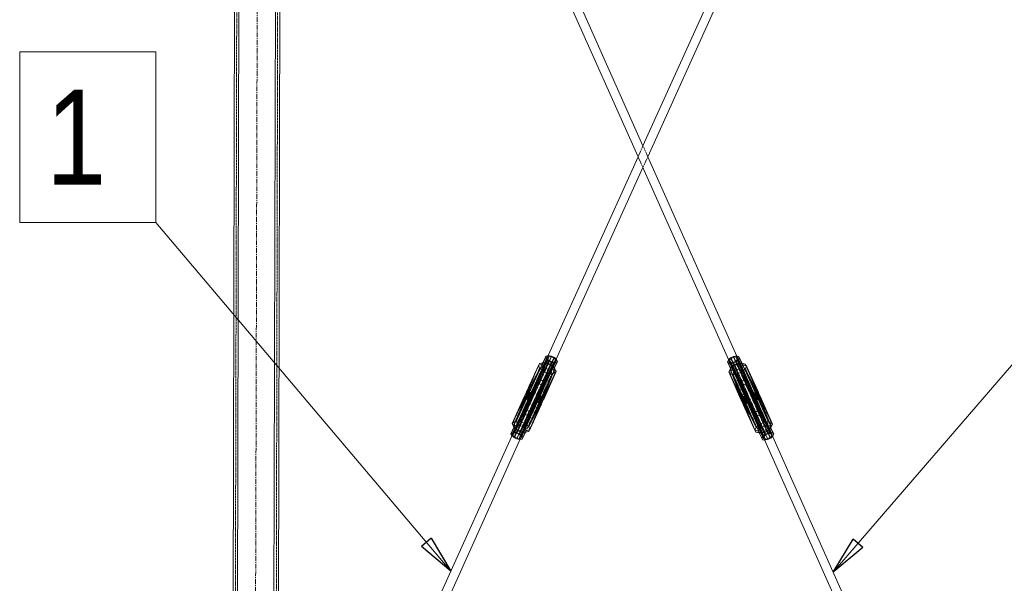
# Model space of a CAD drawing. Header units: millimetres. Extents: x -15129 to 9171, y -18789 to 5877.
# Tile 130 of 256: x -5552 to -4252, y -16325 to -15582. Entities that reach past the tile are written whole.
import ezdxf

# ---------------------------------------------------------------- set-up
doc = ezdxf.new("R2010")
doc.units = ezdxf.units.MM
doc.linetypes.add('ACAD_ISO02W100', pattern=[15, 12, -3])
doc.linetypes.add('CENTER', pattern=[50.8, 31.75, -6.35, 6.35, -6.35])
doc.layers.add('AS_Belki', color=145, linetype='Continuous')
doc.layers.add('AS_Czesci specjalne', color=31, linetype='Continuous')
doc.styles.add('Arial Narrow', font='ARIALN.TTF', dxfattribs={"height": 5})

msp = doc.modelspace()

# ---------------------------------------------------------------- linework, layer by layer
at = {"color": 5, "linetype": 'CENTER', "lineweight": 13, "ltscale": 0.2}
msp.add_line((-5236, -14653.7), (-5244.4, -17735.1, 38010), dxfattribs=at)
at = {"color": 7, "lineweight": 13}
for p, q in [((-4982.8, -16309.5), (-5372.4, -15849.2)), ((-4478.1, -16310.6), (-4086.2, -15856.5))]:
    msp.add_line(p, q, dxfattribs=at)
at = {"color": 0, "linetype": 'ByBlock', "lineweight": -2}
for p, q in [((-5008.8, -16265.9), (-5021.5, -16276.7)), ((-5008.8, -16265.9), (-4982.8, -16309.5)), ((-4478.1, -16310.6), (-4451.8, -16267.3)), ((-4439.1, -16278.2), (-4451.8, -16267.3)), ((-4982.8, -16309.5), (-5021.5, -16276.7)), ((-4439.1, -16278.2), (-4478.1, -16310.6))]:
    msp.add_line(p, q, dxfattribs=at)
at = {"color": 7, "lineweight": 13}
msp.add_lwpolyline([(-5552, -15849.2), (-5372.4, -15849.2), (-5372.4, -15624.2), (-5552, -15624.2), (-5552, -15849.2)], dxfattribs=at)
at = {"layer": 'AS_Belki', "color": 145, "linetype": 'Continuous', "lineweight": 13, "ltscale": 0.25}
for p, q in [((-5260.7, -14748.9), (-5265.4, -16818.7)), ((-5217.4, -16818.8), (-5212.7, -14749)), ((-5271.3, -16812.6), (-5266.7, -14754.9)), ((-5206.8, -14795.9), (-5211, -16669.3)), ((-5102.4, -14941), (-4735.7, -15762.5)), ((-4729.2, -15748.2), (-5091.2, -14937.2)), ((-4363.5, -14938.9), (-4729.2, -15748.2)), ((-4722.8, -15762.5), (-4352.3, -14942.7)), ((-4735.7, -15762.5), (-4854.3, -16024.9)), ((-4605.4, -16025.5), (-4722.8, -15762.5)), ((-4843.6, -16029.8), (-4729.3, -15776.8)), ((-4729.3, -15776.8), (-4616.1, -16030.3)), ((-4900.5, -16127.2), (-5105.7, -16581.4)), ((-4356.5, -16583.1), (-4559.7, -16128)), ((-5094.5, -16585.2), (-4889.8, -16132.1)), ((-4570.3, -16132.9), (-4367.7, -16586.8))]:
    msp.add_line(p, q, dxfattribs=at)
at = {"layer": 'AS_Belki', "color": 84, "linetype": 'ACAD_ISO02W100', "lineweight": 13, "ltscale": 0.25}
for p, q in [((-5268.3, -16812.6), (-5263.7, -14754.9)), ((-5214.3, -16812.8), (-5209.7, -14755)), ((-4729.2, -15748.2), (-4735.7, -15762.5)), ((-4722.8, -15762.5), (-4729.2, -15748.2)), ((-4735.7, -15762.5), (-4729.3, -15776.8)), ((-4729.3, -15776.8), (-4722.8, -15762.5)), ((-4854.3, -16024.9), (-4858.5, -16034.2)), ((-4601.3, -16034.8), (-4605.4, -16025.5)), ((-4858.5, -16034.2), (-4869.3, -16058.2)), ((-4858.5, -16034.2), (-4858.5, -16034.2)), ((-4858.1, -16062), (-4843.6, -16029.8)), ((-4616.1, -16030.3), (-4601.7, -16062.6)), ((-4590.5, -16058.9), (-4601.3, -16034.8)), ((-4601.3, -16034.8), (-4601.3, -16034.8)), ((-4887.5, -16098.6), (-4900.5, -16127.2)), ((-4889.8, -16132.1), (-4876.4, -16102.4)), ((-4583.7, -16103), (-4570.3, -16132.9)), ((-4559.7, -16128), (-4572.5, -16099.3))]:
    msp.add_line(p, q, dxfattribs=at)
at = {"layer": 'AS_Belki', "color": 84, "linetype": 'ACAD_ISO02W100', "lineweight": 13, "ltscale": 0.25, "extrusion": (-0.364335, -0.806297, 0.465988)}
for centre in [(2180.9, -7753.2, 14721.3), (2180.9, -7773.8, 14760.4)]:
    msp.add_circle(centre, 6, dxfattribs=at)
at = {"layer": 'AS_Belki', "color": 84, "linetype": 'ACAD_ISO02W100', "lineweight": 13, "ltscale": 0.25, "extrusion": (0.360683, -0.807936, 0.465991)}
for centre in [(-10744, -5961, 11318.3), (-10744, -5981.6, 11357.5)]:
    msp.add_circle(centre, 6, dxfattribs=at)
at = {"layer": 'AS_Czesci specjalne', "color": 84, "linetype": 'ACAD_ISO02W100', "lineweight": 13, "ltscale": 0.25}
for p, q in [((-4898.6, -16126.8), (-4853.1, -16026.1)), ((-4895.6, -16127.4), (-4850.1, -16026.7)), ((-4855.3, -16026.5), (-4876.9, -16073.6)), ((-4876.7, -16076.5), (-4853.1, -16026.1)), ((-4876.6, -16074), (-4855.3, -16026.5)), ((-4876.5, -16075.7), (-4853.1, -16026.1)), ((-4853.1, -16026.1), (-4876.4, -16075)), ((-4876.4, -16075), (-4855.3, -16026.5)), ((-4856.1, -16027.8), (-4855.3, -16026.5)), ((-4855.3, -16026.5), (-4853.1, -16026.1)), ((-4853.1, -16026.1), (-4850.1, -16026.7)), ((-4850.1, -16026.7), (-4847, -16028.1)), ((-4609.6, -16027.2), (-4606.6, -16026.6)), ((-4606.6, -16026.6), (-4561.5, -16127.6)), ((-4583.5, -16075.6), (-4606.6, -16026.6)), ((-4583.5, -16076.4), (-4606.6, -16026.6)), ((-4606.6, -16026.6), (-4583.2, -16077.1)), ((-4606.6, -16026.6), (-4604.4, -16027.1)), ((-4898.6, -16132.5), (-4853.1, -16031.7)), ((-4847, -16028.1), (-4892.6, -16128.9)), ((-4847.1, -16033.7), (-4890.8, -16130.5)), ((-4867.2, -16038), (-4882.7, -16072.3)), ((-4882.7, -16073.6), (-4867.2, -16038)), ((-4882.7, -16075.4), (-4867.2, -16038)), ((-4859, -16034.3), (-4877.1, -16074.2)), ((-4855.3, -16029.7), (-4876.9, -16075.6)), ((-4859.1, -16034.3), (-4876.9, -16073.6)), ((-4858.9, -16034.3), (-4876.9, -16075.6)), ((-4876.7, -16081.5), (-4853.1, -16031.7)), ((-4876.6, -16077.5), (-4855.3, -16029.7)), ((-4876.4, -16079.6), (-4855.3, -16029.7)), ((-4853.1, -16031.7), (-4876.4, -16079.6)), ((-4847, -16028.1), (-4869, -16079.1)), ((-4869, -16084.1), (-4847.1, -16033.7)), ((-4868.5, -16078.4), (-4847, -16028.1)), ((-4868.5, -16083.3), (-4847.1, -16033.7)), ((-4867.9, -16077.9), (-4847, -16028.1)), ((-4844.8, -16030.1), (-4867.9, -16077.9)), ((-4844.8, -16033.3), (-4867.9, -16082.5)), ((-4867.9, -16082.5), (-4847.1, -16033.7)), ((-4867.2, -16061.2), (-4853.1, -16031.7)), ((-4862.2, -16036.5), (-4867.2, -16038)), ((-4865.6, -16041.7), (-4867.2, -16038)), ((-4844.8, -16030.1), (-4866.5, -16077.4)), ((-4861.1, -16034.7), (-4865.6, -16035.5)), ((-4861.1, -16039), (-4865.6, -16041.7)), ((-4865.4, -16077.6), (-4844.8, -16030.1)), ((-4844, -16032), (-4865.4, -16077.6)), ((-4844, -16032), (-4865, -16078.3)), ((-4865, -16077.7), (-4844.8, -16033.3)), ((-4864.6, -16077.8), (-4844.8, -16033.3)), ((-4864.6, -16077.8), (-4847.4, -16039.4)), ((-4863.6, -16063.2), (-4850.1, -16033.2)), ((-4861.3, -16034.6), (-4862.2, -16036.5)), ((-4862.2, -16036.5), (-4861.1, -16034.7)), ((-4862.2, -16036.5), (-4861.1, -16039)), ((-4861.1, -16039), (-4856.9, -16029.7)), ((-4861.1, -16034.7), (-4858.2, -16034.2)), ((-4861.1, -16034.7), (-4861, -16034.6)), ((-4861.1, -16039), (-4858.2, -16041.5)), ((-4859, -16034.3), (-4859.1, -16034.3)), ((-4856.1, -16027.8), (-4859, -16034.3)), ((-4856.1, -16027.8), (-4859, -16034.3)), ((-4859, -16034.3), (-4859, -16034.3)), ((-4856.1, -16027.8), (-4858.9, -16034.3)), ((-4858.9, -16034.3), (-4858.9, -16034.3)), ((-4858.2, -16041.5), (-4854, -16032.2)), ((-4858, -16027.2), (-4856.9, -16029.7)), ((-4856.9, -16029.7), (-4854, -16032.2)), ((-4855.9, -16028.5), (-4856.1, -16027.8)), ((-4855.3, -16029.7), (-4855.9, -16028.5)), ((-4853.1, -16031.7), (-4855.3, -16029.7)), ((-4854.3, -16043.4), (-4850.1, -16034.2)), ((-4854, -16032.2), (-4850.1, -16034.2)), ((-4850.1, -16033.2), (-4853.1, -16031.7)), ((-4850.3, -16044.2), (-4846.1, -16034.9)), ((-4847.1, -16033.7), (-4850.1, -16033.2)), ((-4850.1, -16034.2), (-4846.1, -16034.9)), ((-4847.4, -16039.4), (-4844, -16032)), ((-4847.4, -16043.6), (-4843.2, -16034.4)), ((-4847.4, -16039.4), (-4846.3, -16041.9)), ((-4847.4, -16039.4), (-4847.4, -16039.4)), ((-4845.2, -16033.4), (-4847.1, -16033.7)), ((-4847, -16028.1), (-4844.8, -16030.1)), ((-4846.1, -16034.9), (-4843.2, -16034.4)), ((-4844.8, -16033.3), (-4845.2, -16033.4)), ((-4844.8, -16030.1), (-4844, -16032)), ((-4844, -16032), (-4844.8, -16033.3)), ((-4843.2, -16034.4), (-4842.2, -16032.6)), ((-4617.6, -16033.1), (-4616.5, -16034.9)), ((-4612.3, -16044.2), (-4616.5, -16034.9)), ((-4616.5, -16034.9), (-4613.6, -16035.5)), ((-4615.7, -16032.5), (-4614.9, -16030.6)), ((-4594.9, -16078.9), (-4615.7, -16032.5)), ((-4615.7, -16032.5), (-4612.4, -16040)), ((-4594.5, -16078.2), (-4615.7, -16032.5)), ((-4614.9, -16033.8), (-4615.7, -16032.5)), ((-4614.9, -16030.6), (-4612.7, -16028.6)), ((-4614.9, -16030.6), (-4594.5, -16078.2)), ((-4593.4, -16078), (-4614.9, -16030.6)), ((-4592, -16078.5), (-4614.9, -16030.6)), ((-4594.9, -16078.3), (-4614.9, -16033.8)), ((-4614.9, -16033.8), (-4595.3, -16078.4)), ((-4605.6, -16053.8), (-4614.9, -16033.8)), ((-4614.5, -16033.9), (-4614.9, -16033.8)), ((-4612.7, -16034.3), (-4614.5, -16033.9)), ((-4613.6, -16035.5), (-4609.6, -16034.7)), ((-4609.5, -16044.7), (-4613.6, -16035.5)), ((-4613.4, -16042.4), (-4612.3, -16039.9)), ((-4612.7, -16028.6), (-4609.6, -16027.2)), ((-4612.7, -16028.6), (-4592, -16078.5)), ((-4591, -16079.7), (-4612.7, -16028.6)), ((-4591.4, -16079), (-4612.7, -16028.6)), ((-4567.6, -16129.6), (-4612.7, -16028.6)), ((-4609.6, -16033.7), (-4612.7, -16034.3)), ((-4612.7, -16034.3), (-4592.1, -16083.1)), ((-4591, -16084.7), (-4612.7, -16034.3)), ((-4591.4, -16083.9), (-4612.7, -16034.3)), ((-4569.4, -16131.2), (-4612.7, -16034.3)), ((-4564.5, -16128.2), (-4609.6, -16027.2)), ((-4606.6, -16032.2), (-4609.6, -16033.7)), ((-4609.6, -16034.7), (-4605.7, -16032.8)), ((-4564.5, -16134.7), (-4609.6, -16033.7)), ((-4605.5, -16044), (-4609.6, -16034.7)), ((-4604.4, -16030.3), (-4606.6, -16032.2)), ((-4606.6, -16032.2), (-4563.8, -16128.1)), ((-4583.2, -16082.1), (-4606.6, -16032.2)), ((-4583.5, -16081.3), (-4606.6, -16032.2)), ((-4583.5, -16080.3), (-4606.6, -16032.2)), ((-4605.7, -16032.8), (-4602.8, -16030.3)), ((-4601.5, -16042.1), (-4605.7, -16032.8)), ((-4604.4, -16027.1), (-4583.5, -16075.6)), ((-4583, -16074.3), (-4604.4, -16027.1)), ((-4604.4, -16027.1), (-4583.3, -16074.6)), ((-4604.4, -16027.1), (-4603.6, -16028.4)), ((-4603.8, -16029), (-4604.4, -16030.3)), ((-4604.4, -16030.3), (-4591.7, -16060.8)), ((-4583.3, -16078.2), (-4604.4, -16030.3)), ((-4583, -16076.3), (-4604.4, -16030.3)), ((-4603.6, -16028.4), (-4603.8, -16029)), ((-4603.6, -16028.4), (-4600.8, -16034.8)), ((-4600.7, -16034.9), (-4603.6, -16028.4)), ((-4600.7, -16034.9), (-4603.6, -16028.4)), ((-4602.8, -16030.3), (-4601.7, -16027.8)), ((-4598.6, -16039.6), (-4602.8, -16030.3)), ((-4601.5, -16034.7), (-4598.6, -16035.3)), ((-4598.6, -16039.6), (-4601.5, -16042.1)), ((-4600.8, -16034.8), (-4600.8, -16034.9)), ((-4600.8, -16034.9), (-4583, -16076.3)), ((-4600.7, -16034.9), (-4600.7, -16034.9)), ((-4583, -16074.3), (-4600.7, -16034.9)), ((-4600.7, -16034.9), (-4600.7, -16034.9)), ((-4582.8, -16074.9), (-4600.7, -16034.9)), ((-4598.7, -16035.2), (-4598.6, -16035.3)), ((-4598.6, -16035.3), (-4597.6, -16037.1)), ((-4594.1, -16036.1), (-4598.6, -16035.3)), ((-4597.6, -16037.1), (-4598.6, -16039.6)), ((-4594.1, -16042.3), (-4598.6, -16039.6)), ((-4597.6, -16037.1), (-4598.4, -16035.2)), ((-4592.6, -16038.7), (-4597.6, -16037.1)), ((-4592.6, -16038.7), (-4594.1, -16042.3)), ((-4592.6, -16038.7), (-4577.2, -16076.1)), ((-4592.6, -16038.7), (-4577.2, -16074.3)), ((-4577.2, -16073), (-4592.6, -16038.7)), ((-4900.2, -16118.3), (-4865.6, -16041.7)), ((-4896, -16122), (-4861.4, -16045.4)), ((-4890.2, -16124.8), (-4855.5, -16048.2)), ((-4884.3, -16126), (-4849.7, -16049.4)), ((-4865.6, -16041.7), (-4883.5, -16079.2)), ((-4865.6, -16041.7), (-4883, -16077.4)), ((-4865.6, -16041.7), (-4882.7, -16075.4)), ((-4845.5, -16048.5), (-4880.1, -16125.1)), ((-4861.4, -16045.4), (-4865.6, -16041.7)), ((-4862.2, -16086.4), (-4845.5, -16048.5)), ((-4861.4, -16045.4), (-4858.2, -16041.5)), ((-4855.5, -16048.2), (-4861.4, -16045.4)), ((-4861.3, -16084.7), (-4845.5, -16048.5)), ((-4843.9, -16045.9), (-4860.4, -16083)), ((-4860.4, -16083), (-4845.5, -16048.5)), ((-4854.3, -16043.4), (-4858.2, -16041.5)), ((-4855.5, -16048.2), (-4854.3, -16043.4)), ((-4849.7, -16049.4), (-4855.5, -16048.2)), ((-4850.3, -16044.2), (-4854.3, -16043.4)), ((-4847.4, -16043.6), (-4850.3, -16044.2)), ((-4849.7, -16049.4), (-4850.3, -16044.2)), ((-4845.5, -16048.5), (-4849.7, -16049.4)), ((-4846.3, -16041.9), (-4847.4, -16043.6)), ((-4845.5, -16048.5), (-4847.4, -16043.6)), ((-4846.3, -16041.9), (-4846.1, -16041.3)), ((-4843.9, -16045.9), (-4846.3, -16041.9)), ((-4843.9, -16045.9), (-4845.5, -16048.5)), ((-4613.4, -16042.4), (-4615.9, -16046.5)), ((-4599.5, -16083.6), (-4615.9, -16046.5)), ((-4614.3, -16049.1), (-4615.9, -16046.5)), ((-4612.3, -16044.2), (-4614.3, -16049.1)), ((-4614.3, -16049.1), (-4599.5, -16083.6)), ((-4614.3, -16049.1), (-4597.8, -16087)), ((-4614.3, -16049.1), (-4598.6, -16085.3)), ((-4580.1, -16125.8), (-4614.3, -16049.1)), ((-4610.1, -16049.9), (-4614.3, -16049.1)), ((-4613.6, -16041.8), (-4613.4, -16042.4)), ((-4613.4, -16042.4), (-4612.3, -16044.2)), ((-4612.4, -16040), (-4595.3, -16078.4)), ((-4612.4, -16040), (-4612.4, -16040)), ((-4612.3, -16044.2), (-4609.5, -16044.7)), ((-4610.1, -16049.9), (-4609.5, -16044.7)), ((-4604.2, -16048.8), (-4610.1, -16049.9)), ((-4575.8, -16126.7), (-4610.1, -16049.9)), ((-4605.5, -16044), (-4609.5, -16044.7)), ((-4601.5, -16042.1), (-4605.5, -16044)), ((-4604.2, -16048.8), (-4605.5, -16044)), ((-4598.4, -16046), (-4604.2, -16048.8)), ((-4570, -16125.6), (-4604.2, -16048.8)), ((-4598.4, -16046), (-4601.5, -16042.1)), ((-4594.1, -16042.3), (-4598.4, -16046)), ((-4564.1, -16122.8), (-4598.4, -16046)), ((-4594.1, -16042.3), (-4559.9, -16119.1)), ((-4576.4, -16079.9), (-4594.1, -16042.3)), ((-4576.9, -16078.1), (-4594.1, -16042.3)), ((-4577.2, -16076.1), (-4594.1, -16042.3)), ((-4879.7, -16098.7), (-4863.6, -16063.2)), ((-4876.5, -16080.6), (-4867.2, -16061.2)), ((-4601.4, -16062.9), (-4605.6, -16053.8)), ((-4592.1, -16083.1), (-4601.4, -16062.9)), ((-4591.7, -16060.8), (-4583.5, -16080.3)), ((-4900.9, -16127.3), (-4877.8, -16078.1)), ((-4898.6, -16126.8), (-4876.7, -16076.5)), ((-4877.2, -16077.3), (-4898.6, -16126.8)), ((-4877.8, -16078.1), (-4898.6, -16126.8)), ((-4880.3, -16081.1), (-4885.3, -16077.6)), ((-4879.2, -16079.6), (-4885.3, -16077.6)), ((-4884.4, -16075.9), (-4879.2, -16079.6)), ((-4877.8, -16078.1), (-4884.4, -16075.9)), ((-4877.2, -16077.3), (-4884.4, -16075.9)), ((-4883.5, -16074.2), (-4877.2, -16077.3)), ((-4883.5, -16074.2), (-4876.7, -16076.5)), ((-4876.5, -16075.7), (-4883.5, -16074.2)), ((-4883, -16077.4), (-4883.5, -16079.2)), ((-4883, -16072.8), (-4876.5, -16075.7)), ((-4883, -16072.8), (-4876.4, -16075)), ((-4876.6, -16074), (-4883, -16072.8)), ((-4882.7, -16075.4), (-4883, -16077.4)), ((-4883, -16077.4), (-4876.5, -16080.6)), ((-4876.4, -16079.6), (-4883, -16077.4)), ((-4876.6, -16077.5), (-4883, -16077.4)), ((-4882.7, -16071.7), (-4877.1, -16074.2)), ((-4876.9, -16073.6), (-4882.7, -16071.7)), ((-4882.7, -16071.7), (-4882.7, -16072.3)), ((-4882.7, -16071.9), (-4876.6, -16074)), ((-4876.9, -16073.6), (-4882.7, -16071.9)), ((-4877.1, -16074.2), (-4882.7, -16072.3)), ((-4882.7, -16072.3), (-4882.7, -16073.6)), ((-4882.7, -16073.6), (-4876.9, -16075.6)), ((-4877.1, -16074.2), (-4882.7, -16073.6)), ((-4882.7, -16073.6), (-4882.7, -16075.4)), ((-4882.7, -16075.4), (-4876.6, -16077.5)), ((-4876.9, -16075.6), (-4882.7, -16075.4)), ((-4879.2, -16079.6), (-4877.8, -16078.1)), ((-4877.8, -16078.1), (-4877.2, -16077.3)), ((-4877.2, -16077.3), (-4876.7, -16076.5)), ((-4876.9, -16073.6), (-4877.1, -16074.2)), ((-4877.1, -16074.2), (-4876.9, -16075.6)), ((-4876.9, -16073.6), (-4876.6, -16074)), ((-4876.9, -16075.6), (-4876.6, -16077.5)), ((-4876.7, -16076.5), (-4876.5, -16075.7)), ((-4876.4, -16075), (-4876.6, -16074)), ((-4876.6, -16077.5), (-4876.4, -16079.6)), ((-4876.4, -16075), (-4876.5, -16075.7)), ((-4869, -16079.1), (-4868.5, -16078.4)), ((-4868.5, -16078.4), (-4867.9, -16077.9)), ((-4862.2, -16081.4), (-4868.5, -16078.4)), ((-4868.5, -16078.4), (-4861.3, -16080.1)), ((-4867.9, -16077.9), (-4866.5, -16077.4)), ((-4861.3, -16080.1), (-4867.9, -16077.9)), ((-4861.3, -16080.1), (-4866.5, -16077.4)), ((-4866.5, -16077.4), (-4860.4, -16079.5)), ((-4866.5, -16077.4), (-4865.4, -16077.6)), ((-4866.5, -16081), (-4865.2, -16078)), ((-4865.4, -16077.6), (-4865, -16078.3)), ((-4860.4, -16079.5), (-4865.4, -16077.6)), ((-4859.7, -16079.5), (-4865.4, -16077.6)), ((-4865.4, -16079.5), (-4864.6, -16077.8)), ((-4865.4, -16079.5), (-4864.6, -16077.8)), ((-4865, -16078.3), (-4865.4, -16079.5)), ((-4865.2, -16078), (-4865, -16077.7)), ((-4861.5, -16080.4), (-4865, -16078.3)), ((-4860.8, -16079.7), (-4865, -16078.3)), ((-4865, -16078.3), (-4859.7, -16079.5)), ((-4594.5, -16078.2), (-4600.3, -16080.1)), ((-4599.5, -16080.1), (-4593.4, -16078)), ((-4594.5, -16078.2), (-4599.5, -16080.1)), ((-4593.4, -16078), (-4598.6, -16080.7)), ((-4598.6, -16080.7), (-4592, -16078.5)), ((-4595.3, -16078.4), (-4594.5, -16080.2)), ((-4595.3, -16078.4), (-4594.5, -16080.2)), ((-4594.9, -16078.9), (-4594.5, -16078.2)), ((-4594.8, -16078.6), (-4594.9, -16078.3)), ((-4593.4, -16081.6), (-4594.8, -16078.6)), ((-4594.5, -16078.2), (-4593.4, -16078)), ((-4592, -16078.5), (-4593.4, -16078)), ((-4592, -16078.5), (-4591.4, -16079)), ((-4576.9, -16073.5), (-4583.5, -16075.6)), ((-4583.5, -16076.4), (-4576.9, -16073.5)), ((-4583.5, -16075.6), (-4583.3, -16074.6)), ((-4576.4, -16074.9), (-4583.5, -16076.4)), ((-4583.5, -16076.4), (-4583.5, -16075.6)), ((-4583.2, -16077.1), (-4583.5, -16076.4)), ((-4576.9, -16078.1), (-4583.5, -16080.3)), ((-4576.9, -16078.1), (-4583.5, -16081.3)), ((-4583.3, -16078.2), (-4583.5, -16080.3)), ((-4583.3, -16074.6), (-4577.2, -16072.6)), ((-4576.9, -16073.5), (-4583.3, -16074.6)), ((-4583.3, -16074.6), (-4583, -16074.3)), ((-4583.3, -16078.2), (-4577.2, -16076.1)), ((-4583, -16076.3), (-4583.3, -16078.2)), ((-4576.9, -16078.1), (-4583.3, -16078.2)), ((-4583.2, -16077.1), (-4576.4, -16074.9)), ((-4583.2, -16077.1), (-4561.5, -16127.6)), ((-4582.7, -16078), (-4583.2, -16077.1)), ((-4577.2, -16072.4), (-4583, -16074.3)), ((-4577.2, -16072.6), (-4583, -16074.3)), ((-4582.8, -16074.9), (-4583, -16074.3)), ((-4583, -16076.3), (-4577.2, -16074.3)), ((-4582.8, -16074.9), (-4583, -16076.3)), ((-4577.2, -16076.1), (-4583, -16076.3)), ((-4582.8, -16074.9), (-4577.2, -16072.4)), ((-4577.2, -16073), (-4582.8, -16074.9)), ((-4577.2, -16074.3), (-4582.8, -16074.9)), ((-4582.7, -16078), (-4576.4, -16074.9)), ((-4575.6, -16076.6), (-4582.7, -16078)), ((-4582.7, -16078), (-4561.5, -16127.6)), ((-4582.1, -16078.8), (-4582.7, -16078)), ((-4575.6, -16076.6), (-4582.1, -16078.8)), ((-4582.1, -16078.8), (-4561.5, -16127.6)), ((-4559.3, -16128.1), (-4582.1, -16078.8)), ((-4580.7, -16080.3), (-4582.1, -16078.8)), ((-4580.7, -16080.3), (-4575.6, -16076.6)), ((-4574.6, -16078.3), (-4580.7, -16080.3)), ((-4574.6, -16078.3), (-4579.7, -16081.7)), ((-4577.2, -16073), (-4577.2, -16072.4)), ((-4577.2, -16074.3), (-4577.2, -16073)), ((-4577.2, -16076.1), (-4577.2, -16074.3)), ((-4576.9, -16078.1), (-4577.2, -16076.1)), ((-4576.4, -16079.9), (-4576.9, -16078.1)), ((-4886.3, -16080.4), (-4901.8, -16114.6)), ((-4901.8, -16114.6), (-4885.3, -16081.1)), ((-4886, -16081.1), (-4901.8, -16114.6)), ((-4880.3, -16081.1), (-4901.7, -16128.6)), ((-4880.7, -16082.3), (-4901.7, -16128.6)), ((-4901.7, -16128.6), (-4880.3, -16083)), ((-4900.9, -16127.3), (-4879.2, -16079.6)), ((-4880.3, -16081.1), (-4900.9, -16127.3)), ((-4900.2, -16118.3), (-4883.5, -16079.2)), ((-4884.4, -16080.5), (-4900.2, -16118.3)), ((-4885.3, -16081.1), (-4900.2, -16118.3)), ((-4899.1, -16126.9), (-4877.8, -16082.7)), ((-4898.6, -16132.5), (-4877.2, -16082.2)), ((-4877.8, -16082.7), (-4896.5, -16127.3)), ((-4896.4, -16127.3), (-4876.7, -16081.5)), ((-4869, -16079.1), (-4892.6, -16128.9)), ((-4869.2, -16080), (-4892.6, -16128.9)), ((-4869.3, -16081), (-4892.6, -16128.9)), ((-4869.2, -16084.9), (-4890.7, -16130.5)), ((-4890.4, -16130.8), (-4869.3, -16081)), ((-4869.1, -16083.1), (-4890.4, -16130.8)), ((-4868.7, -16085), (-4890.4, -16130.8)), ((-4889.7, -16132.5), (-4869.1, -16086.6)), ((-4889.7, -16132.5), (-4868.8, -16086.9)), ((-4868.7, -16085), (-4889.6, -16132.7)), ((-4868.6, -16086.4), (-4889.6, -16132.7)), ((-4889.6, -16132.7), (-4868.8, -16086.9)), ((-4880.3, -16083), (-4886.6, -16097.7)), ((-4886, -16079.2), (-4886.3, -16080.4)), ((-4886.3, -16080.4), (-4886, -16081.1)), ((-4880.7, -16082.3), (-4886.3, -16080.4)), ((-4886, -16079.2), (-4880.7, -16082.3)), ((-4880.3, -16081.1), (-4886, -16079.2)), ((-4886, -16081.1), (-4881.1, -16082.8)), ((-4880.7, -16082.3), (-4886, -16081.1)), ((-4885.3, -16081.1), (-4886, -16081.1)), ((-4879.2, -16083.2), (-4885.5, -16097)), ((-4884.4, -16080.5), (-4885.3, -16081.1)), ((-4885.3, -16081.1), (-4881, -16082.7)), ((-4881, -16082.6), (-4885.3, -16081.1)), ((-4883.5, -16079.2), (-4884.4, -16080.5)), ((-4884.4, -16080.5), (-4880.8, -16082.3)), ((-4880.6, -16081.8), (-4884.4, -16080.5)), ((-4884.4, -16080.5), (-4880.4, -16081.4)), ((-4877.2, -16082.2), (-4883.5, -16079.2)), ((-4883.5, -16079.2), (-4876.7, -16081.5)), ((-4883.5, -16079.2), (-4876.5, -16080.6)), ((-4881.1, -16082.8), (-4880.3, -16083)), ((-4880.4, -16082.8), (-4881, -16082.6)), ((-4881, -16082.7), (-4880.3, -16083)), ((-4880.8, -16082.3), (-4880.6, -16082.4)), ((-4880.7, -16082.3), (-4880.3, -16081.1)), ((-4880.3, -16083), (-4880.7, -16082.3)), ((-4880.5, -16081.8), (-4880.6, -16081.8)), ((-4880.6, -16082.4), (-4879.2, -16083.2)), ((-4877.8, -16082.7), (-4880.5, -16081.8)), ((-4880.4, -16081.4), (-4880.4, -16081.4)), ((-4880.4, -16081.4), (-4877.2, -16082.2)), ((-4879.2, -16083.2), (-4880.4, -16082.8)), ((-4880.3, -16081.1), (-4879.2, -16079.6)), ((-4880.3, -16083), (-4879.2, -16083.2)), ((-4862.2, -16086.4), (-4880.1, -16125.1)), ((-4862.7, -16087.8), (-4880.1, -16125.1)), ((-4880.1, -16125.1), (-4863, -16088.7)), ((-4879.2, -16083.2), (-4877.8, -16082.7)), ((-4863, -16088.7), (-4878.5, -16122.5)), ((-4877.8, -16082.7), (-4877.2, -16082.2)), ((-4877.2, -16082.2), (-4876.7, -16081.5)), ((-4869, -16084.1), (-4877, -16101.3)), ((-4869.3, -16085.6), (-4876.9, -16101.5)), ((-4876.7, -16081.5), (-4876.5, -16080.6)), ((-4876.5, -16080.6), (-4876.4, -16079.6)), ((-4869.3, -16085.6), (-4876.5, -16102.2)), ((-4869.3, -16081), (-4869.2, -16080)), ((-4869.1, -16083.1), (-4869.3, -16081)), ((-4862.7, -16083.2), (-4869.3, -16081)), ((-4869.2, -16084.9), (-4869.3, -16085.6)), ((-4869.1, -16086.6), (-4869.3, -16085.6)), ((-4863, -16087.7), (-4869.3, -16085.6)), ((-4869.2, -16080), (-4869, -16079.1)), ((-4862.7, -16083.2), (-4869.2, -16080)), ((-4869.2, -16080), (-4862.2, -16081.4)), ((-4869, -16084.1), (-4869.2, -16084.9)), ((-4863, -16087.7), (-4869.2, -16084.9)), ((-4863, -16086.2), (-4869.2, -16084.9)), ((-4868.7, -16085), (-4869.1, -16083.1)), ((-4863, -16085.2), (-4869.1, -16083.1)), ((-4869.1, -16083.1), (-4862.7, -16083.2)), ((-4868.8, -16086.9), (-4869.1, -16086.6)), ((-4863, -16088.7), (-4869.1, -16086.6)), ((-4869.1, -16086.6), (-4863, -16087.8)), ((-4862.2, -16081.4), (-4869, -16079.1)), ((-4868.5, -16083.3), (-4869, -16084.1)), ((-4863, -16086.1), (-4869, -16084.1)), ((-4868.8, -16086.9), (-4868.6, -16086.4)), ((-4868.8, -16086.9), (-4863, -16088.9)), ((-4868.8, -16086.9), (-4863, -16088.7)), ((-4868.6, -16086.4), (-4868.7, -16085)), ((-4863, -16087), (-4868.7, -16085)), ((-4863, -16085.2), (-4868.7, -16085)), ((-4863, -16088.9), (-4868.6, -16086.4)), ((-4863, -16088.3), (-4868.6, -16086.4)), ((-4868.6, -16086.4), (-4863, -16087)), ((-4867.9, -16082.5), (-4868.5, -16083.3)), ((-4863, -16086), (-4868.5, -16083.3)), ((-4862.9, -16084.4), (-4868.5, -16083.3)), ((-4866.5, -16081), (-4867.9, -16082.5)), ((-4862.8, -16084.2), (-4867.9, -16082.5)), ((-4865.4, -16079.5), (-4866.5, -16081)), ((-4862.8, -16083.7), (-4866.5, -16081)), ((-4866.5, -16081), (-4862.4, -16082.3)), ((-4862.3, -16081.7), (-4865.4, -16079.5)), ((-4865.4, -16079.5), (-4861.7, -16080.8)), ((-4600.3, -16080.1), (-4594.9, -16078.9)), ((-4594.9, -16078.9), (-4599.1, -16080.3)), ((-4598.6, -16080.7), (-4591.4, -16079)), ((-4594.9, -16078.9), (-4598.4, -16081)), ((-4598.2, -16081.4), (-4594.5, -16080.2)), ((-4591.4, -16079), (-4597.8, -16082)), ((-4597.8, -16082), (-4591, -16079.7)), ((-4597.8, -16082), (-4590.7, -16080.6)), ((-4580.1, -16125.8), (-4597.8, -16087)), ((-4594.5, -16080.2), (-4597.7, -16082.3)), ((-4597.5, -16082.9), (-4593.4, -16081.6)), ((-4590.7, -16080.6), (-4597.2, -16083.8)), ((-4590.7, -16081.6), (-4597.2, -16083.8)), ((-4593.4, -16081.6), (-4597.2, -16084.3)), ((-4597.2, -16083.8), (-4590.9, -16083.7)), ((-4597.2, -16088.4), (-4580.1, -16125.8)), ((-4592.1, -16083.1), (-4597.1, -16084.8)), ((-4597.1, -16085), (-4591.4, -16083.9)), ((-4590.9, -16083.7), (-4597, -16085.8)), ((-4597, -16086.6), (-4591.4, -16083.9)), ((-4597, -16086.7), (-4591, -16084.7)), ((-4590.7, -16085.5), (-4597, -16086.8)), ((-4591.2, -16085.6), (-4597, -16085.8)), ((-4581.6, -16123.2), (-4597, -16089.3)), ((-4597, -16089.3), (-4580.1, -16125.8)), ((-4596.9, -16088.3), (-4590.7, -16085.5)), ((-4591.2, -16085.6), (-4596.9, -16087.6)), ((-4590.7, -16086.2), (-4596.9, -16088.3)), ((-4596.9, -16087.6), (-4591.3, -16087)), ((-4591.3, -16087), (-4596.9, -16088.9)), ((-4591.3, -16087), (-4596.9, -16089.5)), ((-4596.9, -16088.4), (-4590.9, -16087.3)), ((-4590.9, -16087.3), (-4596.9, -16089.3)), ((-4596.9, -16089.3), (-4591.2, -16087.6)), ((-4596.9, -16089.5), (-4591.2, -16087.6)), ((-4594.5, -16080.2), (-4594.9, -16078.9)), ((-4594.5, -16080.2), (-4593.4, -16081.6)), ((-4593.4, -16081.6), (-4592.1, -16083.1)), ((-4591.4, -16083.9), (-4592.1, -16083.1)), ((-4591, -16079.7), (-4591.4, -16079)), ((-4591, -16084.7), (-4591.4, -16083.9)), ((-4591.3, -16087), (-4591.2, -16085.6)), ((-4591.2, -16087.6), (-4591.3, -16087)), ((-4570.6, -16133.5), (-4591.3, -16087)), ((-4591.2, -16085.6), (-4590.9, -16083.7)), ((-4570.6, -16133.5), (-4591.2, -16085.6)), ((-4591.2, -16085.6), (-4569.8, -16131.6)), ((-4591.2, -16087.6), (-4590.9, -16087.3)), ((-4591.2, -16087.6), (-4570.5, -16133.2)), ((-4591.2, -16087.6), (-4570.6, -16133.5)), ((-4590.7, -16080.6), (-4591, -16079.7)), ((-4567.6, -16129.6), (-4591, -16079.7)), ((-4590.7, -16085.5), (-4591, -16084.7)), ((-4569.4, -16131.3), (-4591, -16084.7)), ((-4590.9, -16083.7), (-4590.7, -16081.6)), ((-4569.8, -16131.6), (-4590.9, -16083.7)), ((-4590.9, -16087.3), (-4590.7, -16086.2)), ((-4590.9, -16087.3), (-4570.5, -16133.2)), ((-4590.7, -16081.6), (-4590.7, -16080.6)), ((-4590.7, -16080.6), (-4567.6, -16129.6)), ((-4569.8, -16131.6), (-4590.7, -16081.6)), ((-4590.7, -16081.6), (-4567.6, -16129.6)), ((-4590.7, -16086.2), (-4590.7, -16085.5)), ((-4583, -16102), (-4590.7, -16085.5)), ((-4583.5, -16102.8), (-4590.7, -16086.2)), ((-4590.7, -16086.2), (-4583.2, -16102.2)), ((-4576.4, -16079.9), (-4583.5, -16081.3)), ((-4583.5, -16080.3), (-4583.5, -16081.3)), ((-4583.5, -16081.3), (-4583.2, -16082.1)), ((-4576.4, -16079.9), (-4583.2, -16082.1)), ((-4583.2, -16082.1), (-4563.7, -16128)), ((-4583.2, -16082.1), (-4582.7, -16082.9)), ((-4576.4, -16079.9), (-4582.7, -16082.9)), ((-4579.5, -16082.1), (-4582.7, -16082.9)), ((-4582.7, -16082.9), (-4576.4, -16098)), ((-4582.7, -16082.9), (-4582.1, -16083.4)), ((-4579.4, -16082.5), (-4582.1, -16083.4)), ((-4582.1, -16083.4), (-4563.7, -16128)), ((-4582.1, -16083.4), (-4561, -16127.7)), ((-4580.8, -16083.9), (-4582.1, -16083.4)), ((-4580.8, -16083.9), (-4579.3, -16083.1)), ((-4579.5, -16083.4), (-4580.8, -16083.9)), ((-4579.7, -16083.7), (-4580.8, -16083.9)), ((-4560.9, -16127.7), (-4580.8, -16083.9)), ((-4580.7, -16080.3), (-4559.3, -16128.1)), ((-4579.7, -16081.7), (-4580.7, -16080.3)), ((-4573.9, -16079.9), (-4579.7, -16081.7)), ((-4579.7, -16081.7), (-4579.2, -16083)), ((-4558.5, -16129.4), (-4579.7, -16081.7)), ((-4579.7, -16081.7), (-4559.3, -16128.1)), ((-4579.7, -16083.7), (-4573.9, -16081.8)), ((-4579.2, -16083), (-4579.7, -16083.7)), ((-4579.7, -16083.7), (-4578.9, -16083.4)), ((-4560.8, -16127.8), (-4579.7, -16083.7)), ((-4558.5, -16129.4), (-4579.7, -16083.7)), ((-4575.6, -16081.2), (-4579.5, -16082.1)), ((-4579.5, -16082.1), (-4579.5, -16082.1)), ((-4579, -16083.3), (-4579.5, -16083.4)), ((-4579.3, -16082.4), (-4579.4, -16082.5)), ((-4575.6, -16081.2), (-4579.3, -16082.4)), ((-4579.3, -16083.1), (-4579.1, -16083)), ((-4579.2, -16083), (-4573.9, -16079.9)), ((-4573.6, -16081.1), (-4579.2, -16083)), ((-4573.9, -16081.8), (-4579.2, -16083)), ((-4558.5, -16129.4), (-4579.2, -16083)), ((-4579.1, -16083), (-4575.6, -16081.2)), ((-4574.6, -16081.8), (-4579, -16083.3)), ((-4578.9, -16083.4), (-4574.6, -16081.8)), ((-4576.4, -16079.9), (-4559.9, -16119.1)), ((-4575.6, -16081.2), (-4576.4, -16079.9)), ((-4575.6, -16081.2), (-4559.9, -16119.1)), ((-4574.6, -16081.8), (-4575.6, -16081.2)), ((-4559.9, -16119.1), (-4574.6, -16081.8)), ((-4574.6, -16081.8), (-4558.3, -16115.4)), ((-4573.9, -16081.8), (-4574.6, -16081.8)), ((-4573.6, -16081.1), (-4573.9, -16079.9)), ((-4573.9, -16081.8), (-4573.6, -16081.1)), ((-4558.3, -16115.4), (-4573.9, -16081.8)), ((-4558.3, -16115.4), (-4573.6, -16081.1)), ((-4886.6, -16097.7), (-4900.9, -16130.5)), ((-4885.5, -16097), (-4899.2, -16127)), ((-4893.2, -16128.6), (-4879.7, -16098.7)), ((-4877, -16101.3), (-4890.7, -16130.5)), ((-4876.9, -16101.5), (-4890.7, -16130.6)), ((-4876.5, -16102.2), (-4889.7, -16132.5)), ((-4578.2, -16115.1), (-4583.5, -16102.8)), ((-4583.2, -16102.2), (-4569.5, -16131.3)), ((-4569.4, -16131.3), (-4583, -16102)), ((-4576.4, -16098), (-4561.5, -16133.2)), ((-4570.5, -16133.2), (-4578.2, -16115.1)), ((-4898.3, -16121.2), (-4902.5, -16130.5)), ((-4902.1, -16130.8), (-4899.6, -16133)), ((-4900.9, -16130.5), (-4901.4, -16129.2)), ((-4900.9, -16130.5), (-4899.1, -16126.9)), ((-4899.2, -16127), (-4900.9, -16130.5)), ((-4900.9, -16130.5), (-4898.6, -16132.5)), ((-4900.2, -16118.3), (-4896, -16122)), ((-4899.6, -16119.3), (-4898.3, -16121.2)), ((-4895.4, -16123.7), (-4899.6, -16133)), ((-4898.3, -16121.1), (-4899.3, -16118.7)), ((-4898.6, -16132.5), (-4896.4, -16127.3)), ((-4896.5, -16127.3), (-4898.6, -16132.5)), ((-4898.3, -16121.2), (-4898.3, -16121.1)), ((-4898.3, -16121.2), (-4898.3, -16121.2)), ((-4895.4, -16123.7), (-4898.3, -16121.2)), ((-4896, -16122), (-4895.4, -16123.7)), ((-4890.2, -16124.8), (-4896, -16122)), ((-4895.6, -16134.9), (-4891.4, -16125.7)), ((-4895.6, -16133.9), (-4893.2, -16128.6)), ((-4895.4, -16123.7), (-4891.4, -16125.7)), ((-4890.7, -16130.5), (-4892.6, -16134.5)), ((-4890.7, -16130.5), (-4892.6, -16134.5)), ((-4890.8, -16130.5), (-4892.6, -16134.5)), ((-4890.7, -16130.6), (-4892.6, -16134.5)), ((-4891.7, -16135.7), (-4887.5, -16126.4)), ((-4891.4, -16125.7), (-4890.2, -16124.8)), ((-4887.5, -16126.4), (-4891.4, -16125.7)), ((-4884.3, -16126), (-4890.2, -16124.8)), ((-4888.8, -16135.1), (-4884.6, -16125.9)), ((-4887.5, -16126.4), (-4884.4, -16126)), ((-4887.2, -16126.4), (-4887.5, -16126.4)), ((-4884.6, -16125.9), (-4887.2, -16126.4)), ((-4883.5, -16124.1), (-4884.6, -16125.9)), ((-4884.3, -16125.8), (-4884.6, -16125.9)), ((-4575.5, -16126.6), (-4576.6, -16124.8)), ((-4570, -16125.6), (-4575.8, -16126.7)), ((-4575.5, -16126.6), (-4575.8, -16126.5)), ((-4575.8, -16126.7), (-4573.5, -16127)), ((-4575.5, -16126.6), (-4571.4, -16135.9)), ((-4573.5, -16127), (-4575.5, -16126.6)), ((-4572.9, -16127.1), (-4573.5, -16127)), ((-4573.5, -16127), (-4572.9, -16127.1)), ((-4572.6, -16127.1), (-4572.9, -16127.1)), ((-4572.9, -16127.1), (-4572.6, -16127.1)), ((-4572.6, -16127.1), (-4568.7, -16126.4)), ((-4572.6, -16127.1), (-4568.5, -16136.4)), ((-4564.1, -16122.8), (-4570, -16125.6)), ((-4568.7, -16126.4), (-4570, -16125.6)), ((-4564.7, -16124.5), (-4568.7, -16126.4)), ((-4564.6, -16135.7), (-4568.7, -16126.4)), ((-4561.8, -16122), (-4564.7, -16124.5)), ((-4564.7, -16124.5), (-4564.1, -16122.8)), ((-4560.6, -16133.8), (-4564.7, -16124.5)), ((-4559.9, -16119.1), (-4564.1, -16122.8)), ((-4563.8, -16128.1), (-4561.5, -16133.2)), ((-4563.7, -16128), (-4561.5, -16133.2)), ((-4563.7, -16128), (-4561.5, -16133.2)), ((-4560.8, -16119.5), (-4561.8, -16121.9)), ((-4561.8, -16121.9), (-4560.5, -16120.1)), ((-4561.8, -16122), (-4561.8, -16121.9)), ((-4561.8, -16121.9), (-4561.8, -16122)), ((-4557.7, -16131.3), (-4561.8, -16122)), ((-4561, -16127.7), (-4559.3, -16131.3)), ((-4559.3, -16131.3), (-4560.9, -16127.7)), ((-4559.3, -16131.3), (-4560.8, -16127.8)), ((-4558.7, -16130), (-4559.3, -16131.3)), ((-4899.6, -16133), (-4895.6, -16134.9)), ((-4895.6, -16133.9), (-4898.6, -16132.5)), ((-4892.6, -16134.5), (-4895.6, -16133.9)), ((-4895.6, -16134.9), (-4891.7, -16135.7)), ((-4890.7, -16134.2), (-4892.6, -16134.5)), ((-4891.7, -16135.7), (-4891.4, -16135.7)), ((-4569.5, -16131.3), (-4567.6, -16135.3)), ((-4567.6, -16135.3), (-4569.4, -16131.2)), ((-4567.6, -16135.3), (-4569.4, -16131.3)), ((-4567.6, -16135.3), (-4569.4, -16131.3)), ((-4569.4, -16134.9), (-4567.6, -16135.3)), ((-4568.8, -16136.4), (-4568.5, -16136.4)), ((-4568.5, -16136.4), (-4564.6, -16135.7)), ((-4564.5, -16134.7), (-4567.6, -16135.3)), ((-4564.6, -16135.7), (-4560.6, -16133.8)), ((-4561.5, -16133.2), (-4564.5, -16134.7)), ((-4559.3, -16131.3), (-4561.5, -16133.2)), ((-4560.6, -16133.8), (-4558, -16131.6))]:
    msp.add_line(p, q, dxfattribs=at)
at = {"layer": 'AS_Czesci specjalne', "color": 145, "linetype": 'Continuous', "lineweight": 13, "ltscale": 0.25}
for p, q in [((-4861, -16034.6), (-4856.9, -16025.5)), ((-4858.2, -16034.2), (-4854, -16024.9)), ((-4856.9, -16025.5), (-4858, -16027.2)), ((-4854, -16024.9), (-4856.9, -16025.5)), ((-4854.3, -16034.9), (-4850.1, -16025.7)), ((-4850.1, -16025.7), (-4854, -16024.9)), ((-4846.1, -16027.6), (-4850.1, -16025.7)), ((-4609.6, -16026.2), (-4613.6, -16028.1)), ((-4605.7, -16025.4), (-4609.6, -16026.2)), ((-4605.5, -16035.5), (-4609.6, -16026.2)), ((-4601.5, -16034.7), (-4605.7, -16025.4)), ((-4602.8, -16026), (-4605.7, -16025.4)), ((-4602.8, -16026), (-4598.7, -16035.2)), ((-4601.7, -16027.8), (-4602.8, -16026)), ((-4900.2, -16112.1), (-4865.6, -16035.5)), ((-4896, -16111.2), (-4861.3, -16034.6)), ((-4890.1, -16112.3), (-4855.5, -16035.7)), ((-4884.3, -16115.2), (-4849.7, -16038.6)), ((-4883.5, -16074.2), (-4865.6, -16035.5)), ((-4883, -16072.8), (-4865.6, -16035.5)), ((-4865.6, -16035.5), (-4882.7, -16071.9)), ((-4867.2, -16038), (-4882.7, -16071.7)), ((-4882.7, -16071.9), (-4867.2, -16038)), ((-4865.6, -16035.5), (-4867.2, -16038)), ((-4861.3, -16034.6), (-4865.6, -16035.5)), ((-4858, -16027.2), (-4861.3, -16034.6)), ((-4858.2, -16034.2), (-4861.3, -16034.6)), ((-4855.5, -16035.7), (-4861.3, -16034.6)), ((-4858.2, -16034.2), (-4854.3, -16034.9)), ((-4855.5, -16035.7), (-4854.3, -16034.9)), ((-4849.7, -16038.6), (-4855.5, -16035.7)), ((-4854.3, -16034.9), (-4850.3, -16036.8)), ((-4850.3, -16036.8), (-4846.1, -16027.6)), ((-4849.7, -16038.6), (-4850.3, -16036.8)), ((-4850.3, -16036.8), (-4847.4, -16039.4)), ((-4845.4, -16042.3), (-4849.7, -16038.6)), ((-4843.2, -16030.1), (-4847.4, -16039.4)), ((-4845.4, -16042.3), (-4847.4, -16039.4)), ((-4843.2, -16030.1), (-4846.1, -16027.6)), ((-4846.1, -16041.3), (-4842.2, -16032.6)), ((-4842.2, -16032.6), (-4843.2, -16030.1)), ((-4616.5, -16030.6), (-4617.6, -16033.1)), ((-4617.6, -16033.1), (-4613.6, -16041.8)), ((-4613.6, -16028.1), (-4616.5, -16030.6)), ((-4612.3, -16039.9), (-4616.5, -16030.6)), ((-4610, -16039.1), (-4614.3, -16042.8)), ((-4612.3, -16039.9), (-4614.3, -16042.8)), ((-4609.4, -16037.4), (-4613.6, -16028.1)), ((-4612.3, -16039.9), (-4609.4, -16037.4)), ((-4604.2, -16036.3), (-4610, -16039.1)), ((-4610, -16039.1), (-4609.4, -16037.4)), ((-4575.8, -16115.9), (-4610, -16039.1)), ((-4609.4, -16037.4), (-4605.5, -16035.5)), ((-4605.5, -16035.5), (-4601.5, -16034.7)), ((-4604.2, -16036.3), (-4605.5, -16035.5)), ((-4598.4, -16035.2), (-4604.2, -16036.3)), ((-4569.9, -16113.1), (-4604.2, -16036.3)), ((-4598.4, -16035.2), (-4601.7, -16027.8)), ((-4598.4, -16035.2), (-4601.5, -16034.7)), ((-4564.1, -16112), (-4598.4, -16035.2)), ((-4594.1, -16036.1), (-4598.4, -16035.2)), ((-4594.1, -16036.1), (-4559.8, -16112.8)), ((-4594.1, -16036.1), (-4576.4, -16074.9)), ((-4577.2, -16072.6), (-4594.1, -16036.1)), ((-4576.9, -16073.5), (-4594.1, -16036.1)), ((-4592.6, -16038.7), (-4594.1, -16036.1)), ((-4592.6, -16038.7), (-4577.2, -16072.6)), ((-4577.2, -16072.4), (-4592.6, -16038.7)), ((-4845.4, -16042.3), (-4880.1, -16118.9)), ((-4845.4, -16042.3), (-4862.2, -16081.4)), ((-4861.3, -16080.1), (-4845.4, -16042.3)), ((-4860.4, -16079.5), (-4845.4, -16042.3)), ((-4843.9, -16045.9), (-4860.4, -16079.5)), ((-4843.9, -16045.9), (-4859.7, -16079.5)), ((-4859.7, -16081.4), (-4843.9, -16045.9)), ((-4843.9, -16045.9), (-4859.4, -16080.2)), ((-4843.9, -16045.9), (-4845.4, -16042.3)), ((-4614.3, -16042.8), (-4615.9, -16046.5)), ((-4615.9, -16046.5), (-4600.3, -16082)), ((-4600.5, -16080.8), (-4615.9, -16046.5)), ((-4600.3, -16080.1), (-4615.9, -16046.5)), ((-4599.5, -16080.1), (-4615.9, -16046.5)), ((-4614.3, -16042.8), (-4599.5, -16080.1)), ((-4598.6, -16080.7), (-4614.3, -16042.8)), ((-4597.8, -16082), (-4614.3, -16042.8)), ((-4580, -16119.6), (-4614.3, -16042.8)), ((-4901.8, -16114.6), (-4885.3, -16077.6)), ((-4900.2, -16112.1), (-4883.5, -16074.2)), ((-4900.2, -16112.1), (-4884.4, -16075.9)), ((-4900.2, -16112.1), (-4885.3, -16077.6)), ((-4885.3, -16077.6), (-4886, -16079.2)), ((-4884.4, -16075.9), (-4885.3, -16077.6)), ((-4883.5, -16074.2), (-4884.4, -16075.9)), ((-4883, -16072.8), (-4883.5, -16074.2)), ((-4882.7, -16071.9), (-4883, -16072.8)), ((-4882.7, -16071.7), (-4882.7, -16071.9)), ((-4577.2, -16072.6), (-4577.2, -16072.4)), ((-4576.9, -16073.5), (-4577.2, -16072.6)), ((-4576.4, -16074.9), (-4576.9, -16073.5)), ((-4576.4, -16074.9), (-4559.8, -16112.8)), ((-4575.6, -16076.6), (-4576.4, -16074.9)), ((-4575.6, -16076.6), (-4559.8, -16112.8)), ((-4574.6, -16078.3), (-4575.6, -16076.6)), ((-4574.6, -16078.3), (-4559.8, -16112.8)), ((-4574.6, -16078.3), (-4558.3, -16115.4)), ((-4573.9, -16079.9), (-4574.6, -16078.3)), ((-4886, -16079.2), (-4901.8, -16114.6)), ((-4862.2, -16081.4), (-4880.1, -16118.9)), ((-4862.7, -16083.2), (-4880.1, -16118.9)), ((-4863, -16085.2), (-4880.1, -16118.9)), ((-4863, -16085.2), (-4878.5, -16122.5)), ((-4863, -16087), (-4878.5, -16122.5)), ((-4863, -16088.3), (-4878.5, -16122.5)), ((-4878.5, -16122.5), (-4863, -16088.9)), ((-4863, -16085.2), (-4862.7, -16083.2)), ((-4863, -16087), (-4863, -16085.2)), ((-4862.2, -16086.4), (-4863, -16086)), ((-4862.2, -16086.4), (-4863, -16086.1)), ((-4862.2, -16086.4), (-4863, -16086.2)), ((-4863, -16088.3), (-4863, -16087)), ((-4862.7, -16087.8), (-4863, -16087.7)), ((-4862.7, -16087.8), (-4863, -16087.7)), ((-4863, -16087.8), (-4862.7, -16087.8)), ((-4863, -16088.7), (-4862.7, -16087.8)), ((-4863, -16088.9), (-4863, -16088.3)), ((-4863, -16088.7), (-4863, -16088.7)), ((-4863, -16088.7), (-4863, -16088.7)), ((-4863, -16088.9), (-4863, -16088.7)), ((-4861.3, -16084.7), (-4862.9, -16084.4)), ((-4861.3, -16084.7), (-4862.8, -16083.7)), ((-4861.3, -16084.7), (-4862.8, -16084.2)), ((-4862.7, -16083.2), (-4862.2, -16081.4)), ((-4862.7, -16087.8), (-4862.2, -16086.4)), ((-4862.4, -16082.3), (-4860.4, -16083)), ((-4860.4, -16083), (-4862.3, -16081.7)), ((-4862.2, -16081.4), (-4861.3, -16080.1)), ((-4862.2, -16086.4), (-4861.3, -16084.7)), ((-4861.7, -16080.8), (-4859.7, -16081.4)), ((-4859.7, -16081.4), (-4861.5, -16080.4)), ((-4861.3, -16080.1), (-4860.4, -16079.5)), ((-4861.3, -16084.7), (-4860.4, -16083)), ((-4859.4, -16080.2), (-4860.8, -16079.7)), ((-4860.4, -16079.5), (-4859.7, -16079.5)), ((-4860.4, -16083), (-4859.7, -16081.4)), ((-4859.4, -16080.2), (-4859.7, -16079.5)), ((-4859.7, -16081.4), (-4859.4, -16080.2)), ((-4600.3, -16080.1), (-4600.5, -16080.8)), ((-4599.1, -16080.3), (-4600.5, -16080.8)), ((-4600.5, -16080.8), (-4600.3, -16082)), ((-4600.3, -16080.1), (-4599.5, -16080.1)), ((-4598.4, -16081), (-4600.3, -16082)), ((-4600.3, -16082), (-4598.2, -16081.4)), ((-4600.3, -16082), (-4599.5, -16083.6)), ((-4599.5, -16080.1), (-4598.6, -16080.7)), ((-4597.7, -16082.3), (-4599.5, -16083.6)), ((-4599.5, -16083.6), (-4597.5, -16082.9)), ((-4599.5, -16083.6), (-4598.6, -16085.3)), ((-4598.6, -16080.7), (-4597.8, -16082)), ((-4597.2, -16084.3), (-4598.6, -16085.3)), ((-4597.1, -16084.8), (-4598.6, -16085.3)), ((-4598.6, -16085.3), (-4597.1, -16085)), ((-4598.6, -16085.3), (-4597.8, -16087)), ((-4597.8, -16082), (-4597.2, -16083.8)), ((-4580, -16119.6), (-4597.8, -16082)), ((-4597.8, -16087), (-4597, -16086.6)), ((-4597.8, -16087), (-4597, -16086.7)), ((-4597, -16086.8), (-4597.8, -16087)), ((-4597.8, -16087), (-4597.2, -16088.4)), ((-4597.2, -16083.8), (-4597, -16085.8)), ((-4580, -16119.6), (-4597.2, -16083.8)), ((-4596.9, -16088.3), (-4597.2, -16088.4)), ((-4597.2, -16088.4), (-4596.9, -16088.3)), ((-4597.2, -16088.4), (-4597, -16089.3)), ((-4597.2, -16088.4), (-4596.9, -16088.4)), ((-4597, -16085.8), (-4596.9, -16087.6)), ((-4581.6, -16123.2), (-4597, -16085.8)), ((-4580, -16119.6), (-4597, -16085.8)), ((-4597, -16089.3), (-4596.9, -16089.5)), ((-4597, -16089.3), (-4596.9, -16089.3)), ((-4596.9, -16089.3), (-4597, -16089.3)), ((-4581.6, -16123.2), (-4596.9, -16087.6)), ((-4596.9, -16087.6), (-4596.9, -16088.9)), ((-4581.6, -16123.2), (-4596.9, -16088.9)), ((-4596.9, -16088.9), (-4596.9, -16089.5)), ((-4596.9, -16089.5), (-4581.6, -16123.2)), ((-4558.3, -16115.4), (-4573.9, -16079.9)), ((-4902.5, -16126.2), (-4898.3, -16117)), ((-4901.8, -16114.6), (-4900.2, -16112.1)), ((-4901.8, -16114.6), (-4900.2, -16118.3)), ((-4899.3, -16118.7), (-4901.8, -16114.6)), ((-4896, -16111.2), (-4900.2, -16112.1)), ((-4898.3, -16117), (-4900.2, -16112.1)), ((-4899.6, -16125.7), (-4895.4, -16116.4)), ((-4898.3, -16117), (-4899.3, -16118.7)), ((-4895.4, -16116.4), (-4898.3, -16117)), ((-4895.4, -16116.4), (-4896, -16111.2)), ((-4890.1, -16112.3), (-4896, -16111.2)), ((-4895.6, -16126.4), (-4891.4, -16117.2)), ((-4891.4, -16117.2), (-4895.4, -16116.4)), ((-4891.4, -16117.2), (-4890.1, -16112.3)), ((-4887.5, -16119.1), (-4891.4, -16117.2)), ((-4884.3, -16115.2), (-4890.1, -16112.3)), ((-4887.5, -16119.1), (-4884.3, -16115.2)), ((-4880.1, -16118.9), (-4884.3, -16115.2)), ((-4575.8, -16115.9), (-4580, -16119.6)), ((-4569.9, -16113.1), (-4575.8, -16115.9)), ((-4572.6, -16119.8), (-4575.8, -16115.9)), ((-4568.7, -16117.9), (-4572.6, -16119.8)), ((-4564.1, -16112), (-4569.9, -16113.1)), ((-4568.7, -16117.9), (-4569.9, -16113.1)), ((-4564.7, -16117.2), (-4568.7, -16117.9)), ((-4564.5, -16127.2), (-4568.7, -16117.9)), ((-4564.7, -16117.2), (-4564.1, -16112)), ((-4560.6, -16126.4), (-4564.7, -16117.2)), ((-4561.8, -16117.7), (-4564.7, -16117.2)), ((-4559.8, -16112.8), (-4564.1, -16112)), ((-4559.8, -16112.8), (-4561.8, -16117.7)), ((-4561.8, -16117.7), (-4557.7, -16127)), ((-4560.8, -16119.5), (-4561.8, -16117.7)), ((-4558.3, -16115.4), (-4560.8, -16119.5)), ((-4559.9, -16119.1), (-4558.3, -16115.4)), ((-4558.3, -16115.4), (-4559.8, -16112.8)), ((-4899.3, -16118.7), (-4903.5, -16128)), ((-4902.5, -16126.2), (-4903.5, -16128)), ((-4903.5, -16128), (-4902.5, -16130.5)), ((-4899.6, -16125.7), (-4902.5, -16126.2)), ((-4902.5, -16130.5), (-4902.1, -16130.8)), ((-4901.7, -16128.6), (-4900.9, -16127.3)), ((-4901.4, -16129.2), (-4901.7, -16128.6)), ((-4900.9, -16127.3), (-4898.6, -16126.8)), ((-4900.2, -16118.3), (-4899.6, -16119.3)), ((-4895.6, -16126.4), (-4899.6, -16125.7)), ((-4898.6, -16126.8), (-4895.6, -16127.4)), ((-4891.6, -16128.4), (-4895.6, -16126.4)), ((-4895.6, -16127.4), (-4892.6, -16128.9)), ((-4892.6, -16128.9), (-4890.4, -16130.8)), ((-4891.6, -16128.4), (-4887.5, -16119.1)), ((-4888.8, -16130.9), (-4891.6, -16128.4)), ((-4890.4, -16130.8), (-4889.6, -16132.7)), ((-4884.6, -16121.6), (-4888.8, -16130.9)), ((-4887.7, -16133.4), (-4888.8, -16130.9)), ((-4887.7, -16133.4), (-4883.5, -16124.1)), ((-4884.6, -16121.6), (-4887.5, -16119.1)), ((-4880.1, -16118.9), (-4884.6, -16121.6)), ((-4883.5, -16124.1), (-4884.6, -16121.6)), ((-4884.4, -16126), (-4884.3, -16126)), ((-4880.1, -16125.1), (-4884.3, -16125.8)), ((-4884.3, -16126), (-4880.1, -16125.1)), ((-4878.5, -16122.5), (-4883.5, -16124.1)), ((-4878.5, -16122.5), (-4880.1, -16118.9)), ((-4880.1, -16125.1), (-4878.5, -16122.5)), ((-4581.6, -16123.2), (-4580, -16119.6)), ((-4581.6, -16123.2), (-4580.1, -16125.8)), ((-4576.6, -16124.8), (-4581.6, -16123.2)), ((-4580.1, -16125.8), (-4575.8, -16126.7)), ((-4575.8, -16126.5), (-4580.1, -16125.8)), ((-4575.5, -16122.3), (-4580, -16119.6)), ((-4575.5, -16122.3), (-4576.6, -16124.8)), ((-4576.6, -16124.8), (-4572.5, -16134.1)), ((-4575.8, -16126.7), (-4575.8, -16126.7)), ((-4572.6, -16119.8), (-4575.5, -16122.3)), ((-4571.4, -16131.6), (-4575.5, -16122.3)), ((-4568.5, -16129.1), (-4572.6, -16119.8)), ((-4568.5, -16129.1), (-4571.4, -16131.6)), ((-4569.8, -16131.6), (-4567.6, -16129.6)), ((-4564.5, -16127.2), (-4568.5, -16129.1)), ((-4567.6, -16129.6), (-4564.5, -16128.2)), ((-4560.6, -16126.4), (-4564.5, -16127.2)), ((-4564.5, -16128.2), (-4561.5, -16127.6)), ((-4561.5, -16127.6), (-4559.3, -16128.1)), ((-4556.6, -16128.8), (-4560.8, -16119.5)), ((-4557.7, -16127), (-4560.6, -16126.4)), ((-4560.5, -16120.1), (-4559.9, -16119.1)), ((-4559.3, -16128.1), (-4558.5, -16129.4)), ((-4558.5, -16129.4), (-4558.7, -16130)), ((-4556.6, -16128.8), (-4557.7, -16127)), ((-4557.7, -16131.3), (-4556.6, -16128.8)), ((-4891.4, -16135.7), (-4888.8, -16135.1)), ((-4890.4, -16134.1), (-4890.7, -16134.2)), ((-4890.4, -16134.1), (-4889.7, -16132.5)), ((-4890.4, -16134.1), (-4889.7, -16132.5)), ((-4889.7, -16132.5), (-4890.4, -16134.1)), ((-4889.6, -16132.7), (-4890.4, -16134.1)), ((-4888.8, -16135.1), (-4887.7, -16133.4)), ((-4571.4, -16131.6), (-4572.5, -16134.1)), ((-4572.5, -16134.1), (-4571.4, -16135.9)), ((-4571.4, -16135.9), (-4568.8, -16136.4)), ((-4570.6, -16133.5), (-4569.8, -16131.6)), ((-4569.8, -16134.8), (-4570.6, -16133.5)), ((-4569.8, -16134.8), (-4570.5, -16133.2)), ((-4570.5, -16133.2), (-4569.8, -16134.8)), ((-4570.5, -16133.2), (-4569.8, -16134.8)), ((-4569.8, -16134.8), (-4569.4, -16134.9)), ((-4558, -16131.6), (-4557.7, -16131.3))]:
    msp.add_line(p, q, dxfattribs=at)

# ---------------------------------------------------------------- texts
at = {"color": 7, "lineweight": 13, "style": 'Arial Narrow'}
msp.add_text('1', height=125, dxfattribs=at).set_placement((-5517.4, -15799.2))

doc.saveas('drawing.dxf')
